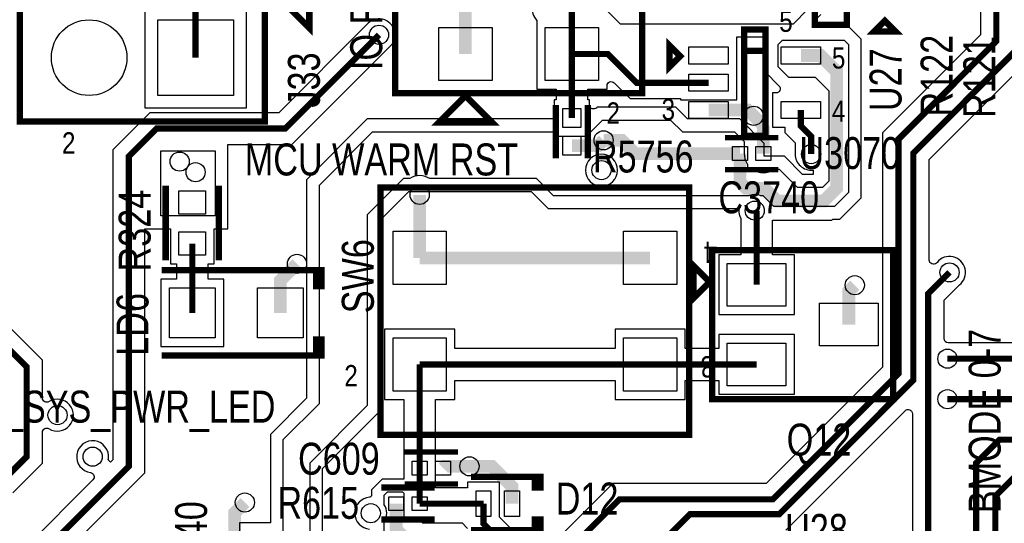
# Model space of a CAD drawing. Extents: x -394 to 5394, y -1015 to 7151.
# Tile 41 of 80: x 1509 to 2434, y 4458 to 4930. Entities that reach past the tile are written whole.
import ezdxf

# ---------------------------------------------------------------- set-up
doc = ezdxf.new("R2010")
doc.units = 0
for name, color, linetype in [('BG_SILKSCREEN_TOP', 3, 'CONTINUOUS'), ('ET_TOP', 132, 'CONTINUOUS'), ('PG_SILKSCREEN_TOP', 7, 'CONTINUOUS'), ('PIN_TOP', 132, 'CONTINUOUS'), ('RD_SILKSCREEN_TOP', 254, 'CONTINUOUS'), ('VC_TOP', 132, 'CONTINUOUS')]:
    doc.layers.add(name, color=color, linetype=linetype)

msp = doc.modelspace()

# ---------------------------------------------------------------- linework, layer by layer
at = {"layer": 'ET_TOP'}
for points, const_width in [([(2193.95, 4172.94), (2172.48, 4194.41), (2172.48, 4219.7245), (2159.2045, 4233), (2118.9999, 4233), (2095.31, 4256.6899), (2095.31, 4422.3101), (2138.9999, 4466), (2223, 4466), (2349, 4592), (2349, 4805), (2447, 4903), (2447, 4975), (2436, 4986), (2403.2346, 4986), (2356, 5033.2346), (2356, 5119), (2346, 5129), (2264, 5129), (2255.1048, 5120.1048), (2255.1048, 5093.0152)], 5.8), ([(2028.222, 5114.515), (2028.222, 5082.615), (2015, 5069.393), (2015, 4964), (2028.222, 4950.778), (2028.222, 4897.98)], 5.8), ([(1919, 5044), (1919, 4989), (1928.2222, 4979.7778), (1928.2222, 4897.98)], 12), ([(1674.7002, 4894.5498), (1674.7002, 4994.5498)], 5.8), ([(1847, 4916), (1759, 4828), (1637.9999, 4828), (1612, 4802.0001), (1612, 4511), (1530, 4429), (1530, 4380), (1517.16, 4367.16), (1517.16, 4092.16), (1474.2, 4049.2)], 5.8), ([(2186.0888, 4804.52), (2186.0888, 4777.8), (2191.8888, 4772), (2209, 4772), (2221, 4760), (2265, 4760), (2277, 4772), (2277, 4881.3975), (2261.807, 4896.5905), (2243.307, 4896.5905)], 12), ([(2156.693, 4871), (2089, 4871), (2062.02, 4897.98), (2028.222, 4897.98)], 5.8), ([(2028.222, 4837.98), (2028.222, 4897.98)], 5.8), ([(2156.693, 4845.4095), (2193.5905, 4845.4095), (2199, 4840)], 12), ([(2253, 4804), (2253, 4820.8165), (2243.307, 4830.5095), (2243.307, 4845.4095)], 5.8), ([(2199, 4840), (2208.136, 4830.864)], 12), ([(2208.136, 4830.864), (2208.136, 4804.52)], 12), ([(2028.222, 4811.9958), (2052.9958, 4811.9958), (2058, 4817)], 12), ([(2058, 4817), (2075, 4817), (2087.48, 4804.52), (2186.0888, 4804.52)], 12), ([(1885.2, 4706.57), (1885.2, 4765.8)], 12), ([(2200, 4751), (2201.74, 4749.26), (2201.74, 4681.373)], 5.8), ([(1426.9167, 4721.8337), (1426.9167, 4693.4337), (1516, 4604.3504), (1516, 4520), (1497, 4501), (1426, 4501)], 5.8), ([(1671.61, 4655.03), (1671.61, 4720.03)], 5.8), ([(1885.2, 4706.57), (2101.74, 4706.57)], 12), ([(1754.29, 4655.03), (1754.29, 4685.29), (1770, 4701)], 12), ([(2383, 4693), (2363, 4673), (2363, 4448), (2408, 4403), (2408, 4326), (2422, 4312), (2422, 4155), (2367, 4100), (2367, 4020.0773), (2269.0992, 3922.1765), (2269.0992, 3799.0626)], 5.8), ([(2288.354, 4643.9715), (2288.354, 4675.354), (2294, 4681)], 12), ([(1885.1964, 4509.3012), (1885.1964, 4574.6664), (1885.2, 4574.67), (1885.2, 4606.57)], 5.8), ([(1885.2, 4606.57), (2101.74, 4606.57)], 5.8), ([(2101.74, 4606.57), (2201.74, 4606.57)], 5.8), ([(2719.3, 3855.89), (2719.3, 4178.3), (2776, 4235), (2776, 4300), (2682, 4394), (2682, 4516.9999), (2636.9999, 4562), (2521, 4562), (2471, 4612), (2381, 4612)], 5.8), ([(2695.9, 3938.5826), (2695.9, 4179.9), (2758, 4242), (2758, 4293), (2653, 4398), (2653, 4511.3145), (2621.3145, 4543), (2501, 4543), (2470, 4574), (2381, 4574)], 5.8), ([(2483, 4536), (2430, 4536), (2408, 4514), (2408, 4428), (2426, 4410), (2426, 4333), (2440, 4319)], 5.8), ([(1907.2436, 4509.3012), (1908.9424, 4511), (1932, 4511)], 12), ([(1971.98, 4475.9905), (1971.98, 4492.02), (1953, 4511), (1932, 4511)], 12), ([(1885.2, 4475.9905), (1885.2, 4495.8976), (1885.1964, 4495.9012), (1885.1964, 4509.3012)], 5.8), ([(2453, 4510), (2426, 4483), (2426, 4438), (2444, 4420), (2444, 4340), (2458, 4326), (2458, 4086), (2428, 4056), (2428, 4040), (2443, 4025), (2443, 3994), (2412, 3963), (2412, 3879), (2369.4922, 3836.4922), (2369.4922, 3798.1026)], 5.8), ([(1721, 4477), (1711.4846, 4467.4846), (1711.4846, 4440.5357)], 12), ([(1863.16, 4475.9905), (1863.16, 4451.84), (1873, 4442), (1907, 4442), (1964.5, 4384.5), (1964.5, 4268.75), (1951.75, 4256), (1933, 4256)], 12), ([(1885.2, 4475.9905), (1945.2, 4475.9905)], 5.8), ([(1933, 4224), (1966, 4224), (2004, 4262), (2004, 4398.2905), (1945.2, 4457.0905), (1945.2, 4475.9905)], 5.8)]:
    msp.add_lwpolyline(points, dxfattribs=dict(at, const_width=const_width))
for points in [[(2215, 5070.6324), (2215, 5051.8702), (2198.7198, 5051.8702), (2198.7198, 5048), (2096, 5048), (2072, 5024), (2072, 4965), (2079, 4958), (2119, 4958), (2133, 4972), (2244, 4972), (2250, 4966), (2250, 4940), (2236, 4926), (2074, 4926), (2043.1222, 4956.8778), (2043.1222, 4956.9499), (2039, 4961.0721), (2039, 5031), (2072, 5064), (2173, 5064), (2181.1054, 5072.1054), (2211.8294, 5072.1054, 0.030141), (2213.7743, 5071.147)], [(2244.9706, 4785.0002), (2227.9706, 4802.0002), (2209.0002, 4802.0002), (2209.0002, 4813.9706), (2185.9706, 4837.0002), (2136.9706, 4837.0002), (2125.9706, 4848.0002), (2052.0294, 4848.0002), (2051.5506, 4847.5215, -0.668177), (2044.7222, 4850.3499), (2044.7222, 4854.9802), (2043.1222, 4854.9802), (2043.1222, 4864.9798), (2061.2222, 4864.9798), (2061.2222, 4868.0489, -0.668175), (2068.0506, 4870.8773), (2082.8281, 4856.0998), (2130.1928, 4856.0998), (2130.1928, 4854.9998), (2183.1932, 4854.9998), (2183.1932, 4913.9998), (2209.9998, 4913.9998), (2209.9998, 4881.0294), (2222.791, 4868.2381, -0.668177), (2219.9626, 4861.4097), (2216.8068, 4861.4097), (2216.8068, 4829.4093), (2228.4068, 4829.4093), (2228.4068, 4824.3376), (2238.0998, 4814.6446), (2238.0998, 4805.7326), (2238.088, 4805.6246, 0.44432), (2252.8975, 4789.0002), (2254.8838, 4788.9866), (2254.8838, 4785.0002)], [(2071.0002, 4789, 1), (2040.9998, 4789, 1)]]:
    msp.add_lwpolyline(points, format="xyb", close=True, dxfattribs=at)
for points, format in [([(2426.93, 4957.89, 5.8, 5.8, 0), (2426.93, 4909.91, 5.8, 5.8, 0), (2335, 4817.98, 5.8, 5.8, 0), (2335, 4598.0001, 5.8, 5.8, 0), (2216.9999, 4480, 5.8, 5.8, 0), (2073, 4480, 5.8, 5.8, 0), (2026, 4433, 5.8, 5.8, 0), (2026, 4140, 5.8, 5.8, 0), (2096, 4070, 5.8, 5.8, 0), (2096, 3903, 5.8, 5.8, 0), (2134, 3865, 5.8, 5.8, 0), (2134, 3820.9999, 5.8, 5.8, 0), (2096.1, 3783.0999, 5.8, 5.8, 0), (2096.1, 3747.9, 5.8, 5.8, 0), (2167, 3677, 5.2, 5.2, 0), (2178, 3666, 5.2, 5.2, 0), (2178, 3588.9788, 5.2, 5.2, 0), (2253.0028, 3513.976, 5.2, 5.2, 0), (2271.535, 3513.976, 5.2, 5.2, 0)], "xyseb"), ([(2000.1968, 4953.8322, 0.527833), (1995.2218, 4929.5675), (1995.2218, 4864.9798), (2013.3218, 4864.9798), (2013.3218, 4854.9802), (2011.7218, 4854.9802), (2011.7218, 4837.0002), (1836.0294, 4837.0002), (1778.9998, 4779.9706), (1778.9998, 4574.9706), (1744.9998, 4540.9706), (1744.9998, 4458.0002), (1715.9998, 4458.0002), (1715.9998, 4436.4887)], "xyb"), ([(1544.9002, 4422.8281), (1626.9002, 4504.8281), (1626.9002, 4733.9998), (1651.1098, 4733.9998), (1651.1098, 4701.0298), (1656.7098, 4701.0298), (1656.7098, 4686.5302), (1642.1098, 4686.5302), (1642.1098, 4623.5298), (1701.1102, 4623.5298), (1701.1102, 4686.5302), (1686.5102, 4686.5302), (1686.5102, 4701.0298), (1692.1102, 4701.0298), (1692.1102, 4733.9998), (1705.0002, 4733.9998), (1705.0002, 4813.0998), (1765.1719, 4813.0998), (1856.3133, 4904.2413, 1.122761), (1835.2413, 4925.3133), (1752.8281, 4842.9002), (1631.828, 4842.9002), (1597.0998, 4808.172), (1597.0998, 4517.1719), (1594.8508, 4514.9229), (1592.7376, 4517.0361), (1592.8684, 4518.0159, 2.410303), (1575.9818, 4505.1362, -0.620441), (1578.2721, 4498.3441), (1515.0998, 4435.1719)], "xyb"), ([(1794.0002, 4244.3192), (1794.0002, 4509.0294), (1848.0002, 4563.0294), (1848.0002, 4742.0294), (1874.9706, 4768.9998), (1990.0294, 4768.9998), (2006.0294, 4752.9998), (2184.9998, 4752.9998), (2184.9998, 4750.9998, 0.117929), (2186.6233, 4744.2125), (2186.8398, 4743.7858), (2186.8398, 4709.3732), (2166.2398, 4709.3732), (2166.2398, 4653.3728), (2237.2402, 4653.3728), (2237.2402, 4709.3732), (2216.6402, 4709.3732), (2216.6402, 4741.9998), (2272.4559, 4741.9998), (2273.4559, 4742.9998), (2279.9706, 4742.9998), (2300.0002, 4763.0294), (2300.0002, 4911.9706), (2288.9706, 4923.0002), (2259.6279, 4923.0002, -0.668177), (2256.7995, 4929.8286), (2262.0002, 4935.0294)], "xyb"), ([(1757, 4050), (1757, 4536), (1791, 4570), (1791, 4775), (1841, 4825), (2011.7218, 4825), (2011.7218, 4820.9798), (2044.7222, 4820.9798), (2044.7222, 4825), (2046, 4825), (2057, 4836), (2121, 4836), (2132, 4825), (2181, 4825), (2190.1358, 4815.8642), (2190.1358, 4804.5199, 0.139598), (2192.8358, 4795.0378), (2193.1358, 4794.5538), (2193.1358, 4790.0198), (2197.4526, 4790.0198), (2197.9635, 4789.6698, 0.30918), (2218.2824, 4789.652), (2218.7924, 4790), (2223, 4790), (2240, 4773), (2264, 4773), (2270, 4779), (2270, 4863), (2257, 4876), (2232, 4876), (2222, 4886), (2222, 4907), (2226, 4911), (2284, 4911), (2288, 4907), (2288, 4768), (2275, 4755), (2218, 4755), (2208, 4765), (2205.397, 4765), (2205.0693, 4765.1177, 0.174095), (2194.9307, 4765.1177), (2194.603, 4765), (2011, 4765), (1995, 4781), (1894.842, 4781, 0.282374), (1876.0143, 4781.28), (1875.5424, 4781), (1870, 4781), (1836, 4747), (1836, 4568), (1782, 4514), (1782, 4421.5498)], "xyb"), ([(2477.1719, 4626.9002), (2382.7326, 4626.9002), (2382.6246, 4626.912, 0.015281), (2381.7107, 4626.9834, -0.400402), (2377.9002, 4630.9789), (2377.9002, 4666.8281), (2392.3133, 4681.2413, 1.118809), (2371.3069, 4702.3956), (2371.2388, 4702.3109), (2370.7286, 4701.8007, -0.668175), (2363.9002, 4704.6291), (2363.9002, 4798.8281), (2461.9002, 4896.8281)], "xyb"), ([(1503.1719, 4486.0998), (1530.9002, 4513.8281), (1530.9002, 4542.9065, -0.589692), (1537.0264, 4546.2945, 1.808183), (1537.0264, 4571.7055, -0.589692), (1530.9002, 4575.0935), (1530.9002, 4610.5223), (1446.9169, 4694.5056)], "xyb"), ([(2004.2714, 4419.0912), (1960.2002, 4463.1624), (1960.2002, 4495.9907), (1930.1998, 4495.9907), (1930.1998, 4490.8907), (1900.1002, 4490.8907), (1900.1002, 4496.801), (1900.1966, 4496.801), (1900.1966, 4523.8014), (1900.0966, 4523.8014), (1900.0966, 4568.4945), (1900.1002, 4568.4981), (1900.1002, 4573.5698), (1918.2002, 4573.5698), (1918.2002, 4591.6698), (2068.7398, 4591.6698), (2068.7398, 4573.5698), (2134.7402, 4573.5698), (2134.7402, 4591.6698), (2166.2398, 4591.6698), (2166.2398, 4578.5698), (2237.2402, 4578.5698), (2237.2402, 4634.5702), (2166.2398, 4634.5702), (2166.2398, 4621.4702), (2134.7402, 4621.4702), (2134.7402, 4639.5702), (2068.7398, 4639.5702), (2068.7398, 4621.4702), (1918.2002, 4621.4702), (1918.2002, 4639.5702), (1852.1998, 4639.5702), (1852.1998, 4573.5698), (1870.2962, 4573.5698), (1870.2962, 4523.8014), (1870.1962, 4523.8014), (1870.1962, 4499.0002), (1850.0294, 4499.0002), (1839.9998, 4488.9706), (1839.9998, 4483.9504, -0.391957), (1838.1528, 4481.9563, 0.926234), (1838.1528, 4452.0437, -0.391957)], "xyb"), ([(2229.1719, 4451.0998), (2341.2714, 4563.1993, -0.668175), (2348.0998, 4560.3709), (2348.0998, 4441.8281)], "xyb"), ([(1852, 4443), (1852, 4459.0178, 0.288164), (1852, 4474.9822), (1852, 4484), (1855, 4487), (1869, 4487), (1870.1998, 4485.8002), (1870.1998, 4461.4903), (1881.7637, 4461.4903), (1881.9774, 4461.443, 0.037367), (1884.1786, 4461.1253), (1884.926, 4461.074), (1888, 4458), (1925, 4458), (1930.2998, 4452.7002)], "xyb")]:
    msp.add_lwpolyline(points, format=format, dxfattribs=at)
for points in [[(1722.2004, 4942.05), (1722.2004, 4847.0496), (1627.2, 4847.0496), (1627.2, 4942.05)], [(2412.0298, 4943.3898), (2412.0298, 4916.0819), (2320.0998, 4824.1519), (2320.0998, 4604.172), (2210.828, 4494.9002), (2066.8281, 4494.9002), (2011.0998, 4439.1719)]]:
    msp.add_lwpolyline(points, dxfattribs=at)
msp.add_lwpolyline([(1642, 4807), (1693, 4807), (1693, 4746), (1642, 4746)], close=True, dxfattribs=at)
at = {"layer": 'PG_SILKSCREEN_TOP'}
for points, const_width in [([(1862.2221, 4861.2475), (1862.2221, 5151.2475), (2094.2221, 5151.2475), (2094.2221, 4861.2475), (1862.2221, 4861.2475)], 6), ([(2286.46, 5065.47), (2256.46, 5065.47), (2256.46, 4925.47), (2286.46, 4925.47), (2286.46, 4945.47), (2256.46, 4945.47)], 6), ([(1756.5498, 4947.2997), (1781.5498, 4972.2997), (1781.5498, 4922.2997), (1756.5498, 4947.2997)], 6), ([(1509.7003, 4954.5498), (1739.7003, 4954.5498), (1739.7003, 4834.5498), (1509.7003, 4834.5498), (1509.7003, 4954.5498)], 6), ([(2322.23, 4929.19), (2312.23, 4919.19), (2332.23, 4919.19), (2322.23, 4929.19)], 6), ([(2190, 4821), (2210, 4821), (2210, 4921), (2190, 4921), (2190, 4901), (2210, 4901)], 6), ([(2130, 4896), (2120, 4906), (2120, 4886), (2130, 4896)], 6), ([(2210, 4901), (2190, 4901), (2190, 4821)], 6), ([(1928.2221, 4858.7475), (1903.2221, 4833.7475), (1953.2221, 4833.7475), (1928.2221, 4858.7475)], 6), ([(2013.222, 4799.9879), (2013.222, 4849.9879)], 6), ([(2043.222, 4799.9879), (2043.222, 4849.9879)], 6), ([(2222.1124, 4819.52), (2172.1124, 4819.52)], 5), ([(2222.1124, 4789.52), (2172.1124, 4789.52)], 5), ([(1646.61, 4704.32), (1646.61, 4774.32)], 6), ([(1696.61, 4704.32), (1696.61, 4774.32)], 6), ([(1848.47, 4772.57), (2138.47, 4772.57), (2138.47, 4540.57), (1848.47, 4540.57), (1848.47, 4772.57)], 6), ([(2330.047, 4713.9715), (2330.047, 4573.9715), (2160.047, 4573.9715), (2160.047, 4713.9715), (2330.047, 4713.9715)], 6), ([(2142.547, 4698.9715), (2142.547, 4668.9715), (2157.547, 4683.9715), (2142.547, 4698.9715)], 6), ([(1792.95, 4680.03), (1792.95, 4695.03), (1787.95, 4695.03), (1787.95, 4680.03), (1792.95, 4680.03), (1792.95, 4695.03), (1642.95, 4695.03)], 6), ([(1792.95, 4630.03), (1792.95, 4615.03), (1787.95, 4615.03), (1787.95, 4630.03), (1792.95, 4630.03), (1792.95, 4615.03), (1642.95, 4615.03)], 6), ([(1921.22, 4524.3012), (1871.22, 4524.3012)], 5), ([(1921.22, 4494.3012), (1871.22, 4494.3012)], 5), ([(1933.59, 4500.9905), (1998.59, 4500.9905), (1998.59, 4490.9905), (1993.59, 4490.9905), (1993.59, 4500.9905), (1988.59, 4500.9905)], 6), ([(1849.18, 4490.9905), (1899.18, 4490.9905)], 6), ([(1849.18, 4460.9905), (1899.18, 4460.9905)], 6), ([(1933.59, 4450.9905), (1998.59, 4450.9905), (1998.59, 4460.9905), (1993.59, 4460.9905), (1993.59, 4450.9905), (1988.59, 4450.9905)], 6)]:
    msp.add_lwpolyline(points, dxfattribs=dict(at, const_width=const_width))
at = {"layer": 'PIN_TOP'}
for points in [[(1639.2002, 4859.0498), (1639.2002, 4930.0498), (1710.2002, 4930.0498), (1710.2002, 4859.0498)], [(1903.2222, 4872.98), (1903.2222, 4922.98), (1953.2222, 4922.98), (1953.2222, 4872.98)], [(2003.222, 4872.98), (2003.222, 4922.98), (2053.222, 4922.98), (2053.222, 4872.98)], [(2138.193, 4888.5905), (2138.193, 4904.5905), (2175.193, 4904.5905), (2175.193, 4888.5905)], [(2224.807, 4888.5905), (2224.807, 4904.5905), (2261.807, 4904.5905), (2261.807, 4888.5905)], [(2138.193, 4863), (2138.193, 4879), (2175.193, 4879), (2175.193, 4863)], [(2036.722, 4828.98), (2019.722, 4828.98), (2019.722, 4846.98), (2036.722, 4846.98)], [(2138.193, 4837.4095), (2138.193, 4853.4095), (2175.193, 4853.4095), (2175.193, 4837.4095)], [(2224.807, 4837.4095), (2224.807, 4853.4095), (2261.807, 4853.4095), (2261.807, 4837.4095)], [(2036.722, 4802.9958), (2019.722, 4802.9958), (2019.722, 4820.9958), (2036.722, 4820.9958)], [(2193.0888, 4811.02), (2193.0888, 4798.02), (2179.0888, 4798.02), (2179.0888, 4811.02)], [(2215.136, 4811.02), (2215.136, 4798.02), (2201.136, 4798.02), (2201.136, 4811.02)], [(1684.11, 4747.61), (1659.11, 4747.61), (1659.11, 4769.61), (1684.11, 4769.61)], [(1684.11, 4709.03), (1659.11, 4709.03), (1659.11, 4731.03), (1684.11, 4731.03)], [(1860.2, 4731.57), (1910.2, 4731.57), (1910.2, 4681.57), (1860.2, 4681.57)], [(2076.74, 4731.57), (2126.74, 4731.57), (2126.74, 4681.57), (2076.74, 4681.57)], [(2174.24, 4701.373), (2229.24, 4701.373), (2229.24, 4661.373), (2174.24, 4661.373)], [(1650.11, 4678.53), (1693.11, 4678.53), (1693.11, 4631.53), (1650.11, 4631.53)], [(1732.79, 4678.53), (1775.79, 4678.53), (1775.79, 4631.53), (1732.79, 4631.53)], [(2260.854, 4663.9715), (2315.854, 4663.9715), (2315.854, 4623.9715), (2260.854, 4623.9715)], [(1860.2, 4631.57), (1910.2, 4631.57), (1910.2, 4581.57), (1860.2, 4581.57)], [(2076.74, 4631.57), (2126.74, 4631.57), (2126.74, 4581.57), (2076.74, 4581.57)], [(2174.24, 4626.57), (2229.24, 4626.57), (2229.24, 4586.57), (2174.24, 4586.57)], [(1892.1964, 4515.8012), (1892.1964, 4502.8012), (1878.1964, 4502.8012), (1878.1964, 4515.8012)], [(1914.2436, 4515.8012), (1914.2436, 4502.8012), (1900.2436, 4502.8012), (1900.2436, 4515.8012)], [(1952.2, 4487.9905), (1952.2, 4463.9905), (1938.2, 4463.9905), (1938.2, 4487.9905)], [(1978.98, 4487.9905), (1978.98, 4463.9905), (1964.98, 4463.9905), (1964.98, 4487.9905)], [(1856.16, 4469.4905), (1856.16, 4482.4905), (1870.16, 4482.4905), (1870.16, 4469.4905)], [(1878.2, 4469.4905), (1878.2, 4482.4905), (1892.2, 4482.4905), (1892.2, 4469.4905)]]:
    msp.add_lwpolyline(points, close=True, dxfattribs=at)
msp.add_circle((1574.7004, 4894.5498), 35.5, dxfattribs=at)
at = {"layer": 'VC_TOP'}
for centre in [(1847, 4916), (2199, 4840), (2058, 4817), (2253, 4804), (1659.72, 4797), (1674.72, 4787), (2056, 4789), (1885.2, 4765.8), (2200, 4751), (1770, 4701), (2383, 4693), (2294, 4681), (2381, 4612), (2381, 4574), (1545, 4559), (1578, 4520), (1932, 4511), (1721, 4477), (1839.3, 4467)]:
    msp.add_circle(centre, 9, dxfattribs=at)

# ---------------------------------------------------------------- texts
at = {"layer": 'BG_SILKSCREEN_TOP', "width": 0.8}
for s, p in [('IO RET WAKE', (1850, 4882.975)), ('BMODE 0-7', (2431, 4466.975))]:
    msp.add_text(s, height=30, rotation=90, dxfattribs=at).set_placement(p)
for s, p in [('MCU WARM RST', (1720.975, 4784)), ('VCC_3V3_SYS_PWR_LED', (1351.975, 4552))]:
    msp.add_text(s, height=30, dxfattribs=at).set_placement(p)
at = {"layer": 'PG_SILKSCREEN_TOP', "width": 0.85}
for s, p in [('5', (2223.02, 4918.75)), ('5', (2272.5, 4884.3333)), ('3', (2112.5, 4836)), ('2', (2060.7221, 4832.5808)), ('4', (2272.5, 4834.3333)), ('2', (1549.2003, 4804.5498)), ('2', (1814.45, 4586.04))]:
    msp.add_text(s, height=20, dxfattribs=at).set_placement(p)
for s, p in [('4', (2164.74, 4721.81)), ('3', (2161.81, 4614.33))]:
    msp.add_text(s, height=20, rotation=180, dxfattribs=at).set_placement(p)
at = {"layer": 'RD_SILKSCREEN_TOP', "width": 0.8}
for s, p in [('R122', (2385.83, 4839.27)), ('U27', (2337.89, 4844.4)), ('R121', (2425.94, 4838.01)), ('J33', (1791.4502, 4847.7003)), ('R324', (1632.48, 4693.88)), ('SW6', (1842.14, 4654.66)), ('LD6', (1630.43, 4614.79)), ('C140', (1685.4846, 4401.5121))]:
    msp.add_text(s, height=30, rotation=90, dxfattribs=at).set_placement(p)
for s, p in [('U3070', (2242, 4790)), ('R5756', (2047.9879, 4786.778)), ('C3740', (2165.8876, 4748.48)), ('Q12', (2230.0285, 4521.047)), ('C609', (1770.98, 4503.0988)), ('D12', (2013.05, 4465.6995)), ('R615', (1751.58, 4461.7095)), ('U28', (2228.58, 4436.23))]:
    msp.add_text(s, height=30, dxfattribs=at).set_placement(p)

doc.saveas('drawing.dxf')
